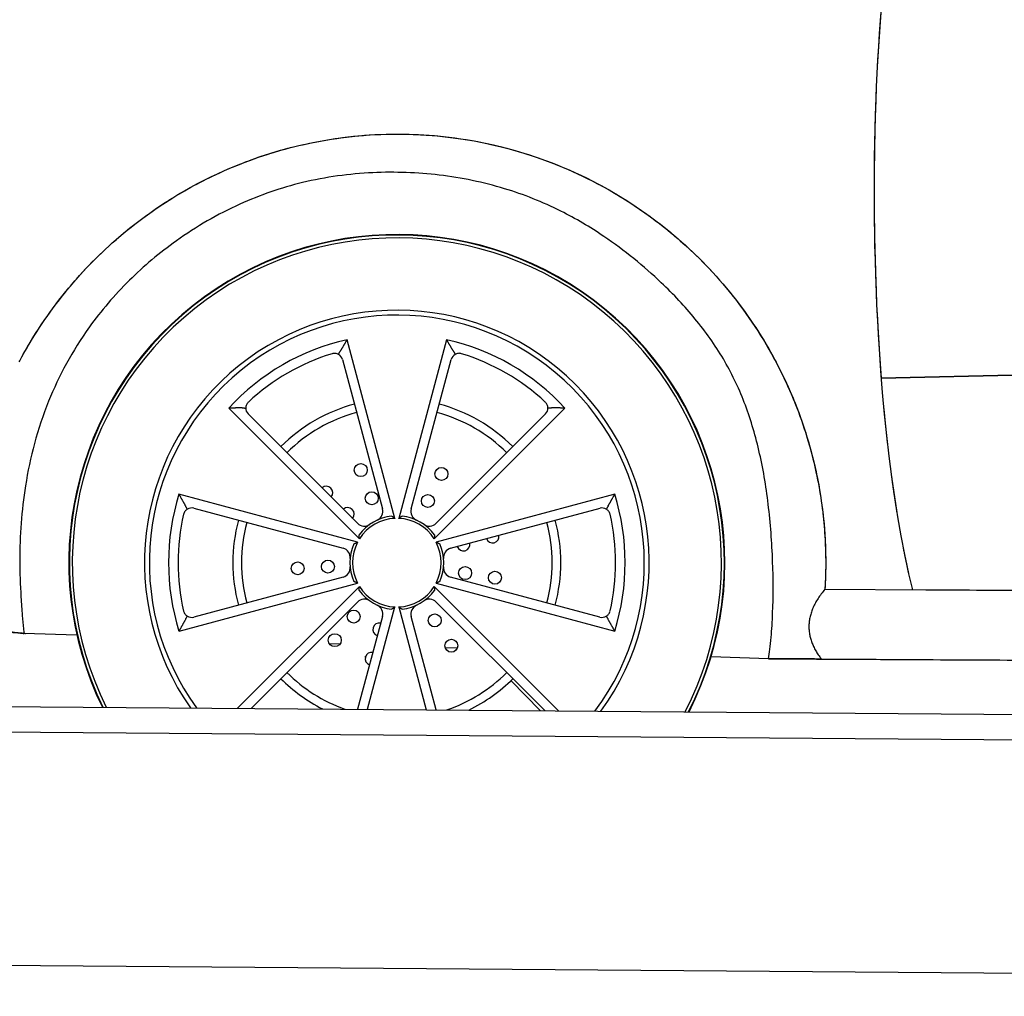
# Model space of a CAD drawing. Header units: millimetres. Extents: x -411 to 6777, y 0 to 7277.
# Tile 8 of 16: x 888 to 2028, y 2548 to 3679. Entities that reach past the tile are written whole.
import ezdxf

# ---------------------------------------------------------------- set-up
doc = ezdxf.new("R2010")
doc.units = ezdxf.units.MM
doc.layers.add('car', color=10, linetype='Continuous', lineweight=25)
doc.layers.add('Plattform', color=7, linetype='Continuous', lineweight=25)

# ---------------------------------------------------------------- blocks, each defined once
blk = doc.blocks.new('Palette EG Gl550')
at = {"layer": 'Plattform'}
for p, q in [((429.5, 2887), (5467.3, 2848)), ((5462.1, 2818), (434.2, 2857)), ((5465, 2548), (341.7, 2587.7))]:
    blk.add_line(p, q, dxfattribs=at)
blk = doc.blocks.new('Car_210')
at = {"layer": 'car'}
for p, q in [((1298.2, 3111.5), (1241.2, 3318)), ((1356.4, 3318.9), (1302.6, 3111.5)), ((3020, 3315.2), (1860.2, 3278.1)), ((1860.2, 3278.1), (3020, 3315.2)), ((861.5, 3289.4), (862.1, 3290.5)), ((1235.9, 3295.1), (1283.6, 3122.5)), ((1317, 3122.7), (1362, 3296.1)), ((1343.9, 3088.1), (1494.2, 3240.8)), ((1104.6, 3237.7), (1257.3, 3087.4)), ((1254.8, 3105.5), (1127.2, 3231.2)), ((1471.7, 3233.9), (1346.1, 3106.3)), ((1255.2, 3083.7), (1047.8, 3137.5)), ((1552.6, 3141.4), (1346.1, 3084.4)), ((1065, 3121.5), (1238.4, 3076.5)), ((1363, 3077.5), (1535.7, 3125.2)), ((1049.1, 2979.1), (1255.5, 3036.2)), ((1238.6, 3043.1), (1066, 2995.4)), ((1346.4, 3036.9), (1553.8, 2983.1)), ((1536.6, 2999.1), (1363.2, 3044.1)), ((1796.9, 3033.3), (3546.7, 3036)), ((3066.8, 3035.3), (1898.6, 3033.4)), ((1257.7, 3032.5), (1117.7, 2890.3)), ((1489.4, 2890.3), (1344.3, 3033.1)), ((1133.4, 2890.3), (1255.6, 3014.3)), ((1346.8, 3015), (1473.5, 2890.3)), ((1268.2, 2890.3), (1299, 3009)), ((1303.4, 3009.1), (1336.2, 2890.3)), ((1284.6, 2997.9), (1256.7, 2890.3)), ((1347.8, 2890.3), (1318, 2998.1)), ((869.5, 2975), (869.5, 2975)), ((930.9, 2973.4), (869.5, 2975)), ((1235.5, 2965.4), (1223.4, 2965.7)), ((1371.6, 2961.8), (1357.6, 2962.2)), ((1793.4, 2952.5), (3521.6, 2956.7)), ((1732.2, 2952.3), (1665.7, 2954.1)), ((1468.2, 2890.3), (1434.1, 2924.9))]:
    blk.add_line(p, q, dxfattribs=at)
for centre in [(1258.2, 3167.1), (1351.7, 3163.4), (1271.2, 3134.6), (1336.2, 3132), (1186, 3052.8), (1221, 3055.1), (1380, 3048.8), (1414.6, 3043.7), (1251.3, 2997.5), (1345.2, 2993.8), (1229.6, 2970), (1364.7, 2964.6)]:
    blk.add_circle(centre, 7.5, dxfattribs=at)
for centre, radius, start, end in [((1300.8, 3060.3), 380, 333.4229, 206.5781), ((1300.8, 3060.3), 379.4, 333.3784, 206.6226), ((1300.8, 3060.3), 376, 333.1176, 206.8834), ((1300.8, 3060.3), 292.3, 324.4351, 215.5659), ((1300.8, 3060.3), 292.3, 324.4351, 215.5659), ((1300.8, 3060.3), 286.7, 323.6326, 216.3684), ((1300.8, 3060.3), 264.5, 103.0252, 137.8685), ((1300.8, 3060.3), 264.5, 43.0252, 77.8685), ((1300.8, 3060.3), 253.3, 107.6797, 133.214), ((1226.8, 3292.6), 9.5, 15.4469, 61.1664), ((1371.2, 3293.7), 9.5, 119.7273, 165.4469), ((1300.8, 3060.3), 253.3, 47.6797, 73.214), ((1300.8, 3060.3), 190, 105.4469, 135.4469), ((1300.8, 3060.3), 190, 45.4469, 75.4469), ((1465, 3240.6), 9.5, 315.4469, 1.1664), ((1133.8, 3238), 9.5, 179.7273, 225.4469), ((1300.8, 3060.3), 180, 105.4469, 135.4469), ((1300.8, 3060.3), 180, 45.4469, 75.4469), ((1300.8, 3060.3), 264.5, 163.0252, 197.8685), ((1218.5, 3140.6), 7.5, 319.7862, 131.1075), ((1300.8, 3060.3), 264.5, 343.0252, 17.8685), ((1538.2, 3116), 9.5, 59.7273, 105.4469), ((1300.8, 3060.3), 253.3, 167.6797, 193.214), ((1062.6, 3112.3), 9.5, 75.4469, 121.1664), ((1243.5, 3116.1), 7.5, 318.464, 132.4297), ((1300.8, 3060.3), 54.3, 96.7841, 144.1097), ((1272.9, 3119.5), 11.2, 295.2772, 15.4469), ((1300.8, 3060.3), 54.3, 36.7841, 84.1097), ((1327.8, 3119.9), 11.2, 165.4469, 245.6165), ((1300.8, 3060.3), 253.3, 347.6797, 13.214), ((1300.8, 3060.3), 190, 165.4469, 195.4469), ((1300.8, 3060.3), 180, 165.4469, 195.4469), ((1262.7, 3113.5), 11.2, 225.4469, 305.6165), ((1300.8, 3060.3), 51.3, 92.8596, 148.0341), ((1300.8, 3060.3), 51.3, 32.8596, 88.0341), ((1338.1, 3114.1), 11.2, 235.2772, 315.4469), ((1300.8, 3060.3), 180, 345.4469, 15.4469), ((1300.8, 3060.3), 190, 345.4469, 15.4469), ((1411.5, 3091.5), 7.5, 199.7862, 11.1075), ((1300.8, 3060.3), 54.3, 156.7841, 204.1097), ((1300.8, 3060.3), 51.3, 152.8596, 208.0341), ((1300.8, 3060.3), 51.3, 332.8596, 28.0341), ((1300.8, 3060.3), 54.3, 336.7841, 24.1097), ((1377.8, 3082), 7.5, 198.464, 12.4297), ((1235.6, 3065.7), 11.2, 355.2772, 75.4469), ((1366, 3066.7), 11.2, 105.4469, 185.6165), ((1235.7, 3053.9), 11.2, 285.4469, 5.6165), ((1366, 3054.9), 11.2, 175.2772, 255.4469), ((1300.8, 3060.3), 54.3, 216.7841, 264.1097), ((1300.8, 3060.3), 51.3, 212.8596, 268.0341), ((1300.8, 3060.3), 51.3, 272.8596, 328.0341), ((1300.8, 3060.3), 54.3, 276.7841, 324.1097), ((1263.5, 3006.5), 11.2, 55.2772, 135.4469), ((1338.9, 3007.1), 11.2, 45.4469, 125.6165), ((1273.8, 3000.7), 11.2, 345.4469, 65.6165), ((1328.8, 3001.1), 11.2, 115.2772, 195.4469), ((1539, 3008.3), 9.5, 255.4469, 301.1664), ((1063.4, 3004.6), 9.5, 239.7273, 285.4469), ((1281.1, 2982.8), 7.5, 78.464, 252.4297), ((1272.5, 2948.8), 7.5, 79.7862, 251.1075), ((1351.7, 2957.2), 7.5, 25.8665, 34.1335), ((1258.2, 2953.5), 7.5, 337.8665, 346.1335), ((1300.8, 3060.3), 180, 225.4469, 250.8274), ((1300.8, 3060.3), 180, 289.1736, 315.4469), ((1300.8, 3060.3), 190, 225.4469, 243.4856), ((1300.8, 3060.3), 190, 296.5154, 315.4469)]:
    blk.add_arc(centre, radius, start, end, dxfattribs=at)
for points, degree in [([(1864.9, 3787.7), (1839.8, 3589), (1844.5, 3243.7), (1898.3, 3033.4)], 3), ([(1864.9, 3787.7), (1848.1, 3655.2), (1844.7, 3457.5), (1860.2, 3278.1)], 3), ([(1241.2, 3318), (1237.1, 3311.2), (1233.3, 3304.5)], 2), ([(1364.5, 3305.5), (1360.5, 3312.2), (1356.4, 3318.9)], 2), ([(1231.3, 3300.9), (1232.3, 3302.7), (1233.3, 3304.5)], 2), ([(1364.5, 3305.5), (1365.5, 3303.7), (1366.5, 3302)], 2), ([(1474.5, 3240.8), (1476.5, 3240.8), (1478.5, 3240.8)], 2), ([(1494.2, 3240.8), (1486.3, 3240.9), (1478.5, 3240.8)], 2), ([(1863.5, 3243.2), (1864.5, 3232.8), (1865.7, 3222.2), (1866.9, 3211.8), (1868.1, 3201.5)], 4), ([(1120.3, 3238), (1112.5, 3238), (1104.6, 3237.7)], 2), ([(1120.3, 3238), (1122.3, 3238), (1124.3, 3238)], 2), ([(1047.8, 3137.5), (1051.7, 3130.6), (1055.6, 3123.9)], 2), ([(1545, 3127.8), (1548.8, 3134.5), (1552.6, 3141.4)], 2), ([(1545, 3127.8), (1544, 3126), (1543, 3124.2)], 2), ([(1057.7, 3120.4), (1056.6, 3122.2), (1055.6, 3123.9)], 2), ([(1294.4, 3114.2), (1296.4, 3112.9), (1298.2, 3111.5)], 2), ([(1302.6, 3111.5), (1304.4, 3112.9), (1306.4, 3114.3)], 2), ([(1257.3, 3087.4), (1257, 3089.7), (1256.8, 3092.1)], 2), ([(1344.3, 3092.8), (1344.1, 3090.4), (1343.9, 3088.1)], 2), ([(1250.9, 3081.7), (1253.1, 3082.7), (1255.2, 3083.7)], 2), ([(1346.1, 3084.4), (1348.2, 3083.5), (1350.4, 3082.5)], 2), ([(1255.5, 3036.2), (1253.4, 3037.1), (1251.3, 3038.1)], 2), ([(1350.7, 3038.9), (1348.6, 3037.8), (1346.4, 3036.9)], 2), ([(1898.1, 3034.3), (1898.2, 3033.9), (1898.3, 3033.6), (1898.4, 3033.5), (1898.5, 3033.4)], 4), ([(1257.3, 3027.8), (1257.5, 3030.2), (1257.7, 3032.5)], 2), ([(1344.3, 3033.1), (1344.6, 3030.8), (1344.8, 3028.5)], 2), ([(1796.9, 3033.3), (1762.5, 2992), (1793.4, 2952.5)], 2), ([(1796.9, 3033.3), (1762.5, 2992), (1793.4, 2952.5)], 2), ([(1299, 3009), (1297.2, 3007.6), (1295.2, 3006.3)], 2), ([(1307.2, 3006.4), (1305.2, 3007.7), (1303.4, 3009.1)], 2), ([(1543.9, 3000.1), (1545, 2998.4), (1546, 2996.6)], 2), ([(1056.6, 2992.8), (1052.8, 2986.1), (1049.1, 2979.1)], 2), ([(1056.6, 2992.8), (1057.6, 2994.6), (1058.6, 2996.3)], 2), ([(1553.8, 2983.1), (1549.9, 2990), (1546, 2996.6)], 2), ([(869.1, 2975), (869.1, 2975), (869.3, 2975), (868.9, 2975.1)], 3), ([(869.5, 2975), (869.5, 2975), (869.5, 2975), (869.5, 2975)], 3), ([(1747.5, 2952.4), (1742.4, 2952.3), (1737.3, 2952.3), (1732.2, 2952.3)], 3), ([(1778, 2952.5), (1772.6, 2952.5), (1767.2, 2952.4), (1761.8, 2952.4)], 3)]:
    blk.add_open_spline(points, degree=degree, dxfattribs=at)
for points, degree, knots in [([(862.1, 3290.5), (864.2, 3294.7), (866.5, 3298.8), (868.8, 3302.8), (871.5, 3307.7), (874.3, 3312.5), (877.2, 3317.3), (885.4, 3330.9), (894.3, 3344.1), (903.8, 3356.9), (920.7, 3379.5), (939.5, 3400.8), (960, 3420.2), (982, 3441.1), (1005.8, 3459.9), (1031.3, 3476.5), (1049.2, 3488.1), (1067.9, 3498.6), (1087.2, 3507.9), (1113.1, 3520.3), (1140, 3530.4), (1167.7, 3538.2), (1201.5, 3547.7), (1236.3, 3553.5), (1271.3, 3555.7), (1306.7, 3557.8), (1342.3, 3556.2), (1377.3, 3550.8), (1413.6, 3545.2), (1449.3, 3535.5), (1483.4, 3522.1), (1514.7, 3509.8), (1544.6, 3494.3), (1572.7, 3476), (1606, 3454.2), (1636.7, 3428.5), (1663.9, 3399.4), (1686.3, 3375.5), (1706.2, 3349.4), (1723.5, 3321.5), (1738.8, 3296.7), (1752, 3270.5), (1762.7, 3243.4), (1772.9, 3217.7), (1780.9, 3191.1), (1786.7, 3164.2), (1791.4, 3142.2), (1794.6, 3120), (1796.2, 3098), (1796.8, 3090.9), (1797.1, 3083.8), (1797.4, 3076.7), (1797.5, 3072), (1797.6, 3067.3), (1797.6, 3062.7), (1797.7, 3059.6), (1797.6, 3056.5), (1797.6, 3053.4), (1797.5, 3050.5), (1797.5, 3047.6), (1797.4, 3044.8), (1797.3, 3042.7), (1797.2, 3040.6), (1797.2, 3038.5), (1797.1, 3036.8), (1797, 3035.1), (1796.9, 3033.3)], 3, [-138.45697, -138.45697, -138.45697, -138.45697, -137.055536, -137.055536, -137.055536, -135.388946, -135.388946, -135.388946, -130.628461, -130.628461, -130.628461, -122.168917, -122.168917, -122.168917, -113.092518, -113.092518, -113.092518, -106.696109, -106.696109, -106.696109, -98.112754, -98.112754, -98.112754, -87.618376, -87.618376, -87.618376, -77.024419, -77.024419, -77.024419, -66.022833, -66.022833, -66.022833, -55.972062, -55.972062, -55.972062, -44.051267, -44.051267, -44.051267, -34.236995, -34.236995, -34.236995, -25.510031, -25.510031, -25.510031, -17.211209, -17.211209, -17.211209, -10.421535, -10.421535, -10.421535, -8.225168, -8.225168, -8.225168, -6.761349, -6.761349, -6.761349, -5.779988, -5.779988, -5.779988, -4.868611, -4.868611, -4.868611, -4.186401, -4.186401, -4.186401, -3.631861, -3.631861, -3.631861, -3.631861]), ([(862.1, 3290.5), (865.5, 3297), (869, 3303.5), (888, 3336), (905.6, 3360.8), (959.3, 3423.4), (999.3, 3457.3), (1083.5, 3508.5), (1126.3, 3526.9), (1204.1, 3548.1), (1238, 3553.7), (1305.4, 3557.7), (1338.5, 3556.3), (1412, 3545.9), (1451.9, 3535.1), (1526.5, 3504.5), (1561.2, 3485.1), (1617.2, 3444.4), (1639.7, 3424.8), (1681.6, 3380.9), (1700.8, 3356.7), (1734.4, 3304.9), (1748.8, 3277.4), (1772.7, 3219.3), (1781.8, 3188.7), (1792.8, 3133.7), (1795.8, 3109.6), (1797.9, 3067.9), (1797.8, 3050.4), (1796.9, 3033.3)], 3, [-138.45697, -138.45697, -138.45697, -138.45697, -136.252918, -136.252918, -127.187492, -127.187492, -111.604754, -111.604754, -97.774646, -97.774646, -87.518047, -87.518047, -77.626977, -77.626977, -65.326261, -65.326261, -53.494168, -53.494168, -44.571649, -44.571649, -35.338748, -35.338748, -26.083345, -26.083345, -16.541869, -16.541869, -9.16094, -9.16094, -3.631861, -3.631861, -3.631861, -3.631861]), ([(1732.2, 2952.3), (1732.7, 2955.7), (1733.3, 2959.4), (1733.7, 2963.4), (1734.3, 2967.7), (1734.7, 2972.4), (1735.1, 2977.4), (1735.8, 2986), (1736.3, 2995.5), (1736.6, 3005.6), (1737.2, 3024), (1737.1, 3044.2), (1736.1, 3065.1), (1735.2, 3086.9), (1733.4, 3109.3), (1730.5, 3131.2), (1727.8, 3152.6), (1724.1, 3173.5), (1719.2, 3193.5), (1714.5, 3212.9), (1708.8, 3231.5), (1701.9, 3249), (1694.9, 3266.7), (1686.7, 3283.3), (1677.2, 3299.2), (1667.5, 3315.2), (1656.5, 3330.5), (1644, 3345.4), (1632.1, 3359.6), (1619, 3373.4), (1604.6, 3386.8), (1584.4, 3405.8), (1561.8, 3423.9), (1537.7, 3439.9), (1521.6, 3450.6), (1504.9, 3460.3), (1487.7, 3468.7), (1466.5, 3479.2), (1444.6, 3487.7), (1422.3, 3494.3), (1397.6, 3501.6), (1372.3, 3506.5), (1346.5, 3509.4), (1321.2, 3512.2), (1295.5, 3513), (1269.4, 3511.6), (1242.4, 3510.1), (1215.1, 3506.3), (1188, 3499.5), (1163.5, 3493.3), (1139.2, 3484.8), (1115.7, 3473.9), (1090.1, 3462.1), (1065.5, 3447.6), (1042.6, 3431), (1023, 3416.9), (1004.8, 3401.3), (988.4, 3384.8), (971.2, 3367.5), (955.9, 3349.2), (942.6, 3330.4), (922.9, 3302.6), (907.6, 3273.5), (896, 3244.1), (883.2, 3211.6), (874.8, 3178.7), (869.9, 3146.1), (865.5, 3117), (863.8, 3088.1), (864, 3059.6), (864.1, 3045.3), (864.7, 3031.1), (865.7, 3017), (866.1, 3009.9), (866.7, 3002.7), (867.4, 2995.6), (867.9, 2990.5), (868.4, 2985.4), (868.9, 2980.3), (869.1, 2978.5), (869.3, 2976.8), (869.5, 2975)], 3, [0, 0, 0, 0, 0.011018, 0.011018, 0.011018, 0.023022, 0.023022, 0.023022, 0.043824, 0.043824, 0.043824, 0.081713, 0.081713, 0.081713, 0.121324, 0.121324, 0.121324, 0.159864, 0.159864, 0.159864, 0.197441, 0.197441, 0.197441, 0.235401, 0.235401, 0.235401, 0.273728, 0.273728, 0.273728, 0.310088, 0.310088, 0.310088, 0.361343, 0.361343, 0.361343, 0.395554, 0.395554, 0.395554, 0.437791, 0.437791, 0.437791, 0.484325, 0.484325, 0.484325, 0.529861, 0.529861, 0.529861, 0.577215, 0.577215, 0.577215, 0.620142, 0.620142, 0.620142, 0.666757, 0.666757, 0.666757, 0.706648, 0.706648, 0.706648, 0.748381, 0.748381, 0.748381, 0.810125, 0.810125, 0.810125, 0.878264, 0.878264, 0.878264, 0.939132, 0.939132, 0.939132, 0.969566, 0.969566, 0.969566, 0.985066, 0.985066, 0.985066, 0.996143, 0.996143, 0.996143, 1, 1, 1, 1]), ([(1732.2, 2952.3), (1732.7, 2955.7), (1733.3, 2959.4), (1733.7, 2963.4), (1734.3, 2967.7), (1734.7, 2972.4), (1735.1, 2977.4), (1735.8, 2986), (1736.3, 2995.5), (1736.6, 3005.6), (1737.2, 3024), (1737.1, 3044.2), (1736.1, 3065.1), (1735.2, 3086.9), (1733.4, 3109.3), (1730.5, 3131.2), (1727.8, 3152.6), (1724.1, 3173.5), (1719.2, 3193.5), (1714.5, 3212.9), (1708.8, 3231.5), (1701.9, 3249), (1694.9, 3266.7), (1686.7, 3283.3), (1677.2, 3299.2), (1667.5, 3315.2), (1656.5, 3330.5), (1644, 3345.4), (1632.1, 3359.6), (1619, 3373.4), (1604.6, 3386.8), (1584.4, 3405.8), (1561.8, 3423.9), (1537.7, 3439.9), (1521.6, 3450.6), (1504.9, 3460.3), (1487.7, 3468.7), (1466.5, 3479.2), (1444.6, 3487.7), (1422.3, 3494.3), (1397.6, 3501.6), (1372.3, 3506.5), (1346.5, 3509.4), (1321.2, 3512.2), (1295.5, 3513), (1269.4, 3511.6), (1242.4, 3510.1), (1215.1, 3506.3), (1188, 3499.5), (1163.5, 3493.3), (1139.2, 3484.8), (1115.7, 3473.9), (1090.1, 3462.1), (1065.5, 3447.6), (1042.6, 3431), (1023, 3416.9), (1004.8, 3401.3), (988.4, 3384.8), (971.2, 3367.5), (955.9, 3349.2), (942.6, 3330.4), (922.9, 3302.6), (907.6, 3273.5), (896, 3244.1), (883.2, 3211.6), (874.8, 3178.7), (869.9, 3146.1), (865.5, 3117), (863.8, 3088.1), (864, 3059.6), (864.1, 3045.3), (864.7, 3031.1), (865.7, 3017), (866.1, 3009.9), (866.7, 3002.7), (867.4, 2995.6), (867.9, 2990.5), (868.4, 2985.4), (868.9, 2980.3), (869.1, 2978.5), (869.3, 2976.8), (869.5, 2975)], 3, [0, 0, 0, 0, 0.011018, 0.011018, 0.011018, 0.023022, 0.023022, 0.023022, 0.043824, 0.043824, 0.043824, 0.081713, 0.081713, 0.081713, 0.121324, 0.121324, 0.121324, 0.159864, 0.159864, 0.159864, 0.197441, 0.197441, 0.197441, 0.235401, 0.235401, 0.235401, 0.273728, 0.273728, 0.273728, 0.310088, 0.310088, 0.310088, 0.361343, 0.361343, 0.361343, 0.395554, 0.395554, 0.395554, 0.437791, 0.437791, 0.437791, 0.484325, 0.484325, 0.484325, 0.529861, 0.529861, 0.529861, 0.577215, 0.577215, 0.577215, 0.620142, 0.620142, 0.620142, 0.666757, 0.666757, 0.666757, 0.706648, 0.706648, 0.706648, 0.748381, 0.748381, 0.748381, 0.810125, 0.810125, 0.810125, 0.878264, 0.878264, 0.878264, 0.939132, 0.939132, 0.939132, 0.969566, 0.969566, 0.969566, 0.985066, 0.985066, 0.985066, 0.996143, 0.996143, 0.996143, 1, 1, 1, 1]), ([(1231.3, 3300.9), (1231.3, 3300.9), (1231.3, 3300.9), (1230.3, 3301.5), (1229.1, 3301.9), (1227.2, 3302.1), (1226.5, 3302.1), (1225.2, 3302), (1224.5, 3301.9), (1223.9, 3301.7)], 3, [0.9717341, 0.9717341, 0.9717341, 0.9717341, 0.9797731, 0.9797731, 1.3824131, 1.3824131, 1.5837331, 1.5837331, 1.7850531, 1.7850531, 1.7850531, 1.7850531]), ([(1374, 3302.8), (1373.3, 3303), (1372.7, 3303.1), (1371.3, 3303.3), (1370.6, 3303.2), (1368.7, 3303), (1367.5, 3302.6), (1366.6, 3302), (1366.5, 3302), (1366.5, 3302)], 3, [5.1835112, 5.1835112, 5.1835112, 5.1835112, 5.3848312, 5.3848312, 5.5861512, 5.5861512, 5.9887912, 5.9887912, 5.9968302, 5.9968302, 5.9968302, 5.9968302]), ([(1127.3, 3244.9), (1126.9, 3244.5), (1126.4, 3243.9), (1125.6, 3242.8), (1125.3, 3242.2), (1124.6, 3240.5), (1124.4, 3239.2), (1124.3, 3238.1), (1124.3, 3238.1), (1124.3, 3238)], 3, [5.1835112, 5.1835112, 5.1835112, 5.1835112, 5.3848312, 5.3848312, 5.5861512, 5.5861512, 5.9887912, 5.9887912, 5.9968302, 5.9968302, 5.9968302, 5.9968302]), ([(1474.5, 3240.8), (1474.5, 3240.8), (1474.5, 3240.8), (1474.4, 3241.9), (1474.2, 3243.2), (1473.4, 3245), (1473.1, 3245.5), (1472.3, 3246.6), (1471.9, 3247.1), (1471.4, 3247.6)], 3, [0.9717341, 0.9717341, 0.9717341, 0.9717341, 0.9797731, 0.9797731, 1.3824131, 1.3824131, 1.5837331, 1.5837331, 1.7850531, 1.7850531, 1.7850531, 1.7850531]), ([(1873.3, 3162.8), (1874, 3157.8), (1875.4, 3148.1), (1877, 3138.3), (1878.7, 3128.1), (1879.5, 3123.1)], 4, [0.436773, 0.436773, 0.436773, 0.436773, 0.436773, 0.5128703, 0.5860136, 0.5860136, 0.5860136, 0.5860136, 0.5860136]), ([(1057.7, 3120.4), (1057.7, 3120.4), (1057.6, 3120.4), (1056.7, 3119.8), (1055.7, 3119), (1054.6, 3117.4), (1054.2, 3116.9), (1053.7, 3115.6), (1053.4, 3115), (1053.3, 3114.3)], 3, [0.9717341, 0.9717341, 0.9717341, 0.9717341, 0.9797731, 0.9797731, 1.3824131, 1.3824131, 1.5837331, 1.5837331, 1.7850531, 1.7850531, 1.7850531, 1.7850531]), ([(1547.4, 3118.2), (1547.3, 3118.9), (1547.1, 3119.5), (1546.5, 3120.7), (1546.1, 3121.3), (1544.9, 3122.8), (1544, 3123.6), (1543, 3124.2), (1543, 3124.2), (1543, 3124.2)], 3, [5.1835112, 5.1835112, 5.1835112, 5.1835112, 5.3848312, 5.3848312, 5.5861512, 5.5861512, 5.9887912, 5.9887912, 5.9968302, 5.9968302, 5.9968302, 5.9968302]), ([(1887.1, 3082.4), (1887.8, 3079.2), (1889.4, 3071.5), (1891, 3064.3), (1892.7, 3056.8), (1893.6, 3052.5)], 4, [0.7384657, 0.7384657, 0.7384657, 0.7384657, 0.7384657, 0.7929136, 0.8711376, 0.8711376, 0.8711376, 0.8711376, 0.8711376]), ([(1054.2, 3002.4), (1054.3, 3001.7), (1054.6, 3001.1), (1055.1, 2999.9), (1055.5, 2999.3), (1056.7, 2997.8), (1057.6, 2996.9), (1058.6, 2996.4), (1058.6, 2996.4), (1058.6, 2996.3)], 3, [5.1835112, 5.1835112, 5.1835112, 5.1835112, 5.3848312, 5.3848312, 5.5861512, 5.5861512, 5.9887912, 5.9887912, 5.9968302, 5.9968302, 5.9968302, 5.9968302]), ([(1543.9, 3000.1), (1544, 3000.1), (1544, 3000.2), (1544.9, 3000.7), (1545.9, 3001.6), (1547, 3003.1), (1547.4, 3003.7), (1547.9, 3004.9), (1548.2, 3005.6), (1548.3, 3006.2)], 3, [0.9717341, 0.9717341, 0.9717341, 0.9717341, 0.9797731, 0.9797731, 1.3824131, 1.3824131, 1.5837331, 1.5837331, 1.7850531, 1.7850531, 1.7850531, 1.7850531]), ([(869.5, 2975), (866.5, 2975.3), (863.6, 2975.5), (860.6, 2975.8), (854.9, 2976.3), (849.1, 2976.8), (843.4, 2977.3), (839, 2977.7), (834.7, 2978.1), (830.4, 2978.5), (829.1, 2978.6), (827.9, 2978.7), (826.7, 2978.8)], 3, [0, 0, 0, 0, 1.042309, 1.042309, 1.042309, 3.060866, 3.060866, 3.060866, 4.590216, 4.590216, 4.590216, 5.020443, 5.020443, 5.020443, 5.020443]), ([(826.7, 2978.8), (830.1, 2978.5), (833.6, 2978.2), (837, 2977.9), (842.5, 2977.4), (848, 2976.9), (853.5, 2976.4), (857.5, 2976.1), (861.5, 2975.7), (865.5, 2975.4), (866.8, 2975.2), (868.2, 2975.1), (869.5, 2975)], 3, [-5.020443, -5.020443, -5.020443, -5.020443, -3.806814, -3.806814, -3.806814, -1.877345, -1.877345, -1.877345, -0.472403, -0.472403, -0.472403, 0, 0, 0, 0]), ([(871.1, 2974.7), (871.1, 2974.7), (871.1, 2974.7), (871.1, 2974.7), (871.1, 2974.7), (871, 2974.7), (871, 2974.7), (870.7, 2974.8), (870.5, 2974.8), (870.1, 2974.9), (869.9, 2974.9), (869.6, 2975), (869.6, 2975), (869.5, 2975), (869.5, 2975), (869.5, 2975)], 3, [0, 0, 0, 0, 0.0004883, 0.0004883, 0.0024414, 0.0024414, 0.0180664, 0.0180664, 0.0805796, 0.0805796, 0.1442588, 0.1442588, 0.1601447, 0.1601447, 0.1650484, 0.1650484, 0.1650484, 0.1650484]), ([(1793.4, 2952.5), (1819.4, 2952.6), (1845.5, 2952.7), (1871.6, 2952.7), (1963.1, 2952.9), (2054.6, 2953.2), (2146, 2953.4), (2379.1, 2953.9), (2612.2, 2954.5), (2845.3, 2955), (2961.8, 2955.3), (3078.3, 2955.6), (3194.9, 2955.9), (3253.1, 2956), (3311.4, 2956.2), (3369.7, 2956.3), (3398.8, 2956.4), (3427.9, 2956.4), (3457.1, 2956.5), (3472.6, 2956.5), (3488.2, 2956.6), (3503.7, 2956.6), (3509.6, 2956.6), (3515.6, 2956.6), (3521.6, 2956.7)], 3, [0, 0, 0, 0, 7.824639, 7.824639, 7.824639, 35.269161, 35.269161, 35.269161, 105.19106, 105.19106, 105.19106, 140.15201, 140.15201, 140.15201, 157.632485, 157.632485, 157.632485, 166.372722, 166.372722, 166.372722, 171.033923, 171.033923, 171.033923, 172.821052, 172.821052, 172.821052, 172.821052]), ([(1793.4, 2952.5), (1783.1, 2952.5), (1772.8, 2952.5), (1762.6, 2952.4), (1754.7, 2952.4), (1746.8, 2952.4), (1738.9, 2952.3), (1736.6, 2952.3), (1734.4, 2952.3), (1732.2, 2952.3)], 3, [0, 0, 0, 0, 3.078917, 3.078917, 3.078917, 5.449118, 5.449118, 5.449118, 6.118865, 6.118865, 6.118865, 6.118865]), ([(1732.2, 2952.3), (1736.8, 2952.3), (1741.4, 2952.3), (1746, 2952.4), (1754.5, 2952.4), (1762.9, 2952.4), (1771.4, 2952.4), (1778.7, 2952.5), (1786, 2952.5), (1793.4, 2952.5)], 3, [-6.118865, -6.118865, -6.118865, -6.118865, -4.735874, -4.735874, -4.735874, -2.196204, -2.196204, -2.196204, 0, 0, 0, 0])]:
    blk.add_open_spline(points, degree=degree, knots=knots, dxfattribs=at)

msp = doc.modelspace()

# ---------------------------------------------------------------- block references
at = {"layer": 'car', "rotation": 359.555457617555}
msp.add_blockref('Car_210', (0, 0), dxfattribs=at)
at = {"layer": 'Plattform'}
msp.add_blockref('Palette EG Gl550', (0, 0), dxfattribs=at)

doc.saveas('drawing.dxf')
